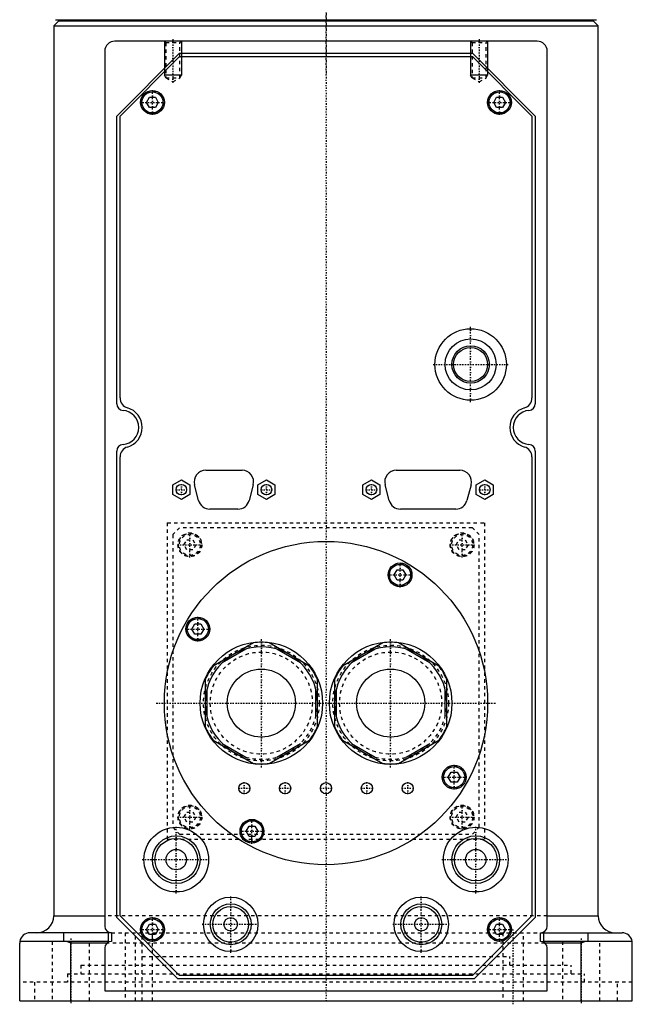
# Model space of a CAD drawing. Extents: x -90 to 90, y -1 to 861.
# Tile 1 of 9: x -90 to 90, y -1 to 288. Entities that reach past the tile are written whole.
import ezdxf

# ---------------------------------------------------------------- set-up
doc = ezdxf.new("R2010")
doc.units = 0
doc.linetypes.add('CENTER', pattern=[1.5, 0.45, -0.5, 0.05, -0.5])
doc.linetypes.add('DASHED', pattern=[2, 1, -1])
for name, color, linetype in [('AM_0', 7, 'CONTINUOUS'), ('AM_10', 7, 'CONTINUOUS'), ('AM_3', 7, 'DASHED'), ('AM_7', 7, 'CENTER')]:
    doc.layers.add(name, color=color, linetype=linetype)

msp = doc.modelspace()

# ---------------------------------------------------------------- linework, layer by layer
at = {"layer": 'AM_0', "color": 7, "linetype": 'CONTINUOUS'}
for p, q in [((-78.5, 288), (-80, 286.5)), ((-80, 286.5), (-80, 25)), ((-80, 286.5), (80, 286.5)), ((-79.5, 288.3), (79.5, 288.3)), ((-78.5, 288), (78.5, 288)), ((-75, 288.3), (-75, 288)), ((75, 288), (75, 288.3)), ((80, 286.5), (78.5, 288)), ((80, 25), (80, 286.5)), ((62, 282), (-62, 282)), ((-65, 279), (-65, 22)), ((-61.5, 260), (-43, 278.5)), ((-43, 278.5), (43, 278.5)), ((43, 278.5), (61.5, 260)), ((65, 22), (65, 279)), ((-60.5, 260), (-43, 277.5)), ((-43, 277.5), (43, 277.5)), ((43, 277.5), (60.5, 260)), ((-52.73, 264), (-51.87, 265.5)), ((-51.87, 262.5), (-52.73, 264)), ((-51.87, 265.5), (-50.13, 265.5)), ((-50.13, 265.5), (-49.27, 264)), ((-49.27, 264), (-50.13, 262.5)), ((49.27, 264), (50.13, 265.5)), ((50.13, 262.5), (49.27, 264)), ((50.13, 265.5), (51.87, 265.5)), ((51.87, 265.5), (52.73, 264)), ((52.73, 264), (51.87, 262.5)), ((-50.13, 262.5), (-51.87, 262.5)), ((51.87, 262.5), (50.13, 262.5)), ((-61.5, 175.48), (-61.5, 260)), ((-60.5, 177.15), (-60.5, 260)), ((60.5, 260), (60.5, 177.15)), ((61.5, 260), (61.5, 175.48)), ((-61.5, 24.5), (-61.5, 161.52)), ((-60.5, 25), (-60.5, 159.85)), ((60.5, 159.85), (60.5, 25)), ((61.5, 161.52), (61.5, 24.5)), ((-35.34, 155.9), (-24.66, 155.9)), ((20.66, 155.9), (39.34, 155.9)), ((-45, 151.64), (-42.5, 153.09)), ((-45, 148.76), (-45, 151.64)), ((-42.5, 153.09), (-40, 151.64)), ((-40, 151.64), (-40, 148.76)), ((-37.42, 147.03), (-38.63, 151.63)), ((-21.37, 151.63), (-22.58, 147.03)), ((-20, 151.64), (-17.5, 153.09)), ((-20, 148.76), (-20, 151.64)), ((-17.5, 153.09), (-15, 151.64)), ((-15, 151.64), (-15, 148.76)), ((10.85, 151.64), (13.35, 153.09)), ((10.85, 148.76), (10.85, 151.64)), ((13.35, 153.09), (15.85, 151.64)), ((15.85, 151.64), (15.85, 148.76)), ((18.58, 147.03), (17.37, 151.63)), ((42.63, 151.63), (41.42, 147.03)), ((44.15, 151.64), (46.65, 153.09)), ((44.15, 148.76), (44.15, 151.64)), ((46.65, 153.09), (49.15, 151.64)), ((49.15, 151.64), (49.15, 148.76)), ((-42.5, 147.31), (-45, 148.76)), ((-40, 148.76), (-42.5, 147.31)), ((-17.5, 147.31), (-20, 148.76)), ((-15, 148.76), (-17.5, 147.31)), ((13.35, 147.31), (10.85, 148.76)), ((15.85, 148.76), (13.35, 147.31)), ((46.65, 147.31), (44.15, 148.76)), ((49.15, 148.76), (46.65, 147.31)), ((-25.87, 144.5), (-34.13, 144.5)), ((38.13, 144.5), (21.87, 144.5)), ((20.02, 125.17), (20.88, 126.67)), ((20.88, 123.67), (20.02, 125.17)), ((20.88, 126.67), (22.62, 126.67)), ((22.62, 126.67), (23.48, 125.17)), ((23.48, 125.17), (22.62, 123.67)), ((22.62, 123.67), (20.88, 123.67)), ((-39.4, 109.25), (-38.54, 110.75)), ((-38.54, 110.75), (-36.81, 110.75)), ((-36.81, 110.75), (-35.94, 109.25)), ((-38.54, 107.75), (-39.4, 109.25)), ((-36.81, 107.75), (-38.54, 107.75)), ((-35.94, 109.25), (-36.81, 107.75)), ((-21.3, 105.23), (-33.2, 98.35)), ((-4.8, 98.35), (-16.7, 105.23)), ((16.7, 105.23), (4.8, 98.35)), ((33.2, 98.35), (21.3, 105.23)), ((-23.51, 103.37), (-30.49, 99.34)), ((-7.51, 99.34), (-14.49, 103.37)), ((14.49, 103.37), (7.51, 99.34)), ((30.49, 99.34), (23.51, 103.37)), ((-35.5, 94.38), (-35.5, 80.62)), ((-2.5, 80.62), (-2.5, 94.38)), ((2.5, 94.38), (2.5, 80.62)), ((35.5, 80.62), (35.5, 94.38)), ((-35, 91.53), (-35, 83.47)), ((-3, 83.47), (-3, 91.53)), ((3, 91.53), (3, 83.47)), ((35, 83.47), (35, 91.53)), ((-33.2, 76.65), (-21.3, 69.77)), ((-30.49, 75.66), (-23.51, 71.63)), ((-16.7, 69.77), (-4.8, 76.65)), ((-14.49, 71.63), (-7.51, 75.66)), ((4.8, 76.65), (16.7, 69.77)), ((7.51, 75.66), (14.49, 71.63)), ((21.3, 69.77), (33.2, 76.65)), ((23.51, 71.63), (30.49, 75.66)), ((35.94, 65.75), (36.81, 67.25)), ((36.81, 67.25), (38.54, 67.25)), ((38.54, 67.25), (39.4, 65.75)), ((36.81, 64.25), (35.94, 65.75)), ((38.54, 64.25), (36.81, 64.25)), ((39.4, 65.75), (38.54, 64.25)), ((-23.48, 49.83), (-22.62, 51.33)), ((-22.62, 48.33), (-23.48, 49.83)), ((-22.62, 51.33), (-20.88, 51.33)), ((-20.88, 51.33), (-20.02, 49.83)), ((-20.02, 49.83), (-20.88, 48.33)), ((-20.88, 48.33), (-22.62, 48.33)), ((-80, 25), (-65, 25)), ((-43.5, 6.5), (-61.5, 24.5)), ((-43, 7.5), (-60.5, 25)), ((60.5, 25), (43, 7.5)), ((61.5, 24.5), (43.5, 6.5)), ((65, 25), (80, 25)), ((-52.73, 21), (-51.87, 22.5)), ((-51.87, 19.5), (-52.73, 21)), ((-51.87, 22.5), (-50.13, 22.5)), ((-50.13, 22.5), (-49.27, 21)), ((-49.27, 21), (-50.13, 19.5)), ((49.27, 21), (50.13, 22.5)), ((50.13, 19.5), (49.27, 21)), ((50.13, 22.5), (51.87, 22.5)), ((51.87, 22.5), (52.73, 21)), ((52.73, 21), (51.87, 19.5)), ((-64, 17.5), (-89.96, 17.5)), ((-63, 20), (-87, 20)), ((-77, 17.5), (-77, 20)), ((-75, 17), (-76.12, 17.5)), ((-64, 20), (-64, 17.5)), ((-63, 20), (-63, 17.5)), ((-50.13, 19.5), (-51.87, 19.5)), ((51.87, 19.5), (50.13, 19.5)), ((63, 20), (87, 20)), ((63, 17.5), (63, 20)), ((64, 17.5), (64, 20)), ((89.96, 17.5), (64, 17.5)), ((76.12, 17.5), (75, 17)), ((77, 17.5), (77, 20)), ((-90, 0), (-90, 17)), ((-75, 0), (-75, 17)), ((-64.32, 17), (-75, 17)), ((-65, 15.5), (-65, 3)), ((75, 17), (64.32, 17)), ((65, 3), (65, 15.5)), ((75, 0), (75, 17)), ((90, 0), (90, 17)), ((43.5, 6.5), (-43.5, 6.5)), ((43, 7.5), (-43, 7.5)), ((-65, 3), (65, 3)), ((-90, 0), (90, 0))]:
    msp.add_line(p, q, dxfattribs=at)
for points in [[(-89.96, 17.5, 0), (-89.97, 17.42, 0), (-89.99, 17.25, 0), (-90, 17.08, 0), (-90, 17, 0)], [(90, 17, 0), (90, 17.08, 0), (89.99, 17.25, 0), (89.97, 17.42, 0), (89.96, 17.5, 0)]]:
    msp.add_polyline3d(points, dxfattribs=at)
for centre, radius in [((-51, 264), 3.5), ((-51, 264), 3.1), ((51, 264), 3.5), ((51, 264), 3.1), ((42.5, 187), 10.5), ((42.5, 187), 7.5), ((42.5, 187), 5.5), ((42.5, 187), 5), ((-42.5, 150.2), 1.55), ((-17.5, 150.2), 1.55), ((13.35, 150.2), 1.55), ((46.65, 150.2), 1.55), ((0, 87.5), 47.5), ((21.75, 125.17), 3.5), ((21.75, 125.17), 3.1), ((-37.67, 109.25), 3.5), ((-37.67, 109.25), 3.1), ((-19, 87.5), 18), ((19, 87.5), 18), ((-19, 87.5), 10), ((19, 87.5), 10), ((37.67, 65.75), 3.5), ((37.67, 65.75), 3.1), ((-24, 62.5), 1.65), ((-12, 62.5), 1.65), ((0, 62.5), 1.65), ((12, 62.5), 1.65), ((24, 62.5), 1.65), ((-21.75, 49.83), 3.5), ((-21.75, 49.83), 3.1), ((-44, 41.5), 9.5), ((44, 41.5), 9.5), ((-44, 41.5), 7), ((-44, 41.5), 6.25), ((44, 41.5), 7), ((44, 41.5), 6.25), ((-44, 41.5), 3), ((44, 41.5), 3), ((-28, 22.5), 8), ((28, 22.5), 8), ((-28, 22.5), 6), ((-28, 22.5), 5.25), ((28, 22.5), 6), ((28, 22.5), 5.25), ((-51, 21), 3.5), ((-51, 21), 3.1), ((-28, 22.5), 2), ((28, 22.5), 2), ((51, 21), 3.5), ((51, 21), 3.1)]:
    msp.add_circle(centre, radius, dxfattribs=at)
for centre, radius, start, end in [((-62, 279), 3, 90, 180), ((62, 279), 3, 0, 90), ((-57.5, 177.15), 3, 180, 253.8724), ((57.5, 177.15), 3, 286.1276, 0), ((-59.5, 175.48), 2, 180, 265.904), ((-60, 168.5), 6, 286.1276, 73.8724), ((60, 168.5), 6, 106.1276, 253.8724), ((59.5, 175.48), 2, 274.096, 0), ((-60, 168.5), 5, 274.096, 85.904), ((60, 168.5), 5, 94.096, 265.904), ((-59.5, 161.52), 2, 94.096, 180), ((-57.5, 159.85), 3, 106.1276, 180), ((57.5, 159.85), 3, 0, 73.8724), ((59.5, 161.52), 2, 0, 85.904), ((-35.34, 152.5), 3.4, 90, 194.7436), ((-24.66, 152.5), 3.4, 345.2564, 90), ((20.66, 152.5), 3.4, 90, 194.7436), ((39.34, 152.5), 3.4, 345.2564, 90), ((-34.13, 147.9), 3.4, 194.7436, 270), ((-25.87, 147.9), 3.4, 270, 345.2564), ((21.87, 147.9), 3.4, 194.7436, 270), ((38.13, 147.9), 3.4, 270, 345.2564), ((-19, 87.5), 17.87, 82.6199, 97.3801), ((19, 87.5), 17.87, 82.6199, 97.3801), ((-19, 87.5), 16.5, 0, 240), ((19, 87.5), 16.5, 0, 240), ((-19, 87.5), 17.87, 142.6199, 157.3801), ((-19, 87.5), 17.87, 22.6199, 37.3801), ((19, 87.5), 17.87, 142.6199, 157.3801), ((19, 87.5), 17.88, 22.6199, 37.3801), ((-19, 87.5), 17.87, 202.6199, 217.3801), ((-19, 87.5), 17.88, 322.6199, 337.3801), ((19, 87.5), 17.88, 202.6199, 217.3801), ((19, 87.5), 17.88, 322.6199, 337.3801), ((-19, 87.5), 17.87, 262.6199, 277.3801), ((19, 87.5), 17.87, 262.6199, 277.3801), ((-85, 25), 5, 270, 0), ((85, 25), 5, 180, 270), ((-63, 22), 2, 180, 270), ((63, 22), 2, 270, 0), ((-87, 17), 3, 90, 170.4059), ((-63, 15.5), 2, 90, 180), ((63, 15.5), 2, 0, 90), ((87, 17), 3, 9.5941, 90)]:
    msp.add_arc(centre, radius, start, end, dxfattribs=at)
at = {"layer": 'AM_10', "color": 7, "linetype": 'CONTINUOUS'}
for p, q in [((-47.5, 282), (-47.5, 272)), ((-42.5, 282), (-42.5, 272)), ((42.5, 282), (42.5, 272)), ((47.5, 282), (47.5, 272)), ((-42.5, 272), (-47.5, 272)), ((-47.07, 271.25), (-47.5, 272)), ((-42.93, 271.25), (-42.5, 272)), ((47.5, 272), (42.5, 272)), ((42.93, 271.25), (42.5, 272)), ((47.07, 271.25), (47.5, 272))]:
    msp.add_line(p, q, dxfattribs=at)
at = {"layer": 'AM_3', "color": 6, "linetype": 'DASHED'}
for p, q in [((-47.5, 282), (-47.07, 281.57)), ((-47.07, 281.57), (-47.07, 271.19)), ((-47.07, 281.57), (-42.93, 281.57)), ((-42.93, 281.57), (-42.5, 282)), ((-42.93, 271.19), (-42.93, 281.57)), ((42.5, 282), (42.93, 281.57)), ((42.93, 281.57), (42.93, 271.19)), ((42.93, 281.57), (47.07, 281.57)), ((47.07, 281.57), (47.5, 282)), ((47.07, 271.19), (47.07, 281.57)), ((-47.07, 271.19), (-45, 270)), ((-47.07, 271.19), (-42.93, 271.19)), ((-45, 270), (-42.93, 271.19)), ((42.93, 271.19), (45, 270)), ((42.93, 271.19), (47.07, 271.19)), ((45, 270), (47.07, 271.19)), ((-46.64, 140.5), (-46.64, 47.5)), ((-46.64, 140.5), (46.64, 140.5)), ((-43, 139), (-45, 137)), ((43, 139), (-43, 139)), ((45, 137), (43, 139)), ((46.64, 47.5), (46.64, 140.5)), ((-45, 137), (-45, 51)), ((45, 51), (45, 137)), ((-41.73, 134), (-40.87, 135.5)), ((-40.87, 132.5), (-41.73, 134)), ((-40.87, 135.5), (-39.13, 135.5)), ((-39.13, 135.5), (-38.27, 134)), ((-38.27, 134), (-39.13, 132.5)), ((38.27, 134), (39.13, 135.5)), ((39.13, 132.5), (38.27, 134)), ((39.13, 135.5), (40.87, 135.5)), ((40.87, 135.5), (41.73, 134)), ((41.73, 134), (40.87, 132.5)), ((-39.13, 132.5), (-40.87, 132.5)), ((40.87, 132.5), (39.13, 132.5)), ((-41.73, 54), (-40.87, 55.5)), ((-40.87, 55.5), (-39.13, 55.5)), ((-39.13, 55.5), (-38.27, 54)), ((38.27, 54), (39.13, 55.5)), ((39.13, 55.5), (40.87, 55.5)), ((40.87, 55.5), (41.73, 54)), ((-40.87, 52.5), (-41.73, 54)), ((-39.13, 52.5), (-40.87, 52.5)), ((-38.27, 54), (-39.13, 52.5)), ((39.13, 52.5), (38.27, 54)), ((40.87, 52.5), (39.13, 52.5)), ((41.73, 54), (40.87, 52.5)), ((-45, 51), (-43, 49)), ((43, 49), (45, 51)), ((-46.64, 47.5), (46.64, 47.5)), ((-43, 49), (43, 49)), ((65, 25), (-65, 25)), ((-77, 17.5), (-89.96, 17.5)), ((-80.5, 17.5), (-80.5, 0)), ((-69.5, 0), (-69.5, 17.5)), ((-63, 20), (77, 20)), ((-59, 20), (-59, 0)), ((-56, 0), (-56, 20)), ((-54, 0), (-54, 20)), ((-51, 0), (-51, 20)), ((52, 20), (52, 0)), ((58, 0), (58, 20)), ((69.5, 17.5), (69.5, 0)), ((80.5, 0), (80.5, 17.5)), ((64.32, 17), (-64.32, 17)), ((-54, 13), (54, 13)), ((54, 10.5), (54, 13)), ((-72, 10.5), (-72, 8)), ((-72, 10.5), (72, 10.5)), ((72, 8), (72, 10.5)), ((-76, 8), (-76, 5.5)), ((-76, 8), (76, 8)), ((76, 5.5), (76, 8)), ((90, 5.5), (-90, 5.5)), ((-85.67, 5.5), (-85.67, 0)), ((85.67, 0), (85.67, 5.5))]:
    msp.add_line(p, q, dxfattribs=at)
for centre, radius in [((-51, 264), 3.4), ((51, 264), 3.4), ((-40, 134), 3.5), ((-40, 134), 3.4), ((-40, 134), 3.1), ((40, 134), 3.5), ((40, 134), 3.4), ((40, 134), 3.1), ((21.75, 125.17), 3.4), ((-37.67, 109.25), 3.4), ((-19, 87.5), 17), ((19, 87.5), 17), ((-19, 87.5), 15), ((19, 87.5), 15), ((37.67, 65.75), 3.4), ((-40, 54), 3.5), ((-40, 54), 3.4), ((-40, 54), 3.1), ((40, 54), 3.5), ((40, 54), 3.4), ((40, 54), 3.1), ((-21.75, 49.83), 3.4), ((-51, 21), 3.4), ((51, 21), 3.4)]:
    msp.add_circle(centre, radius, dxfattribs=at)
for centre in [(-19, 87.5), (19, 87.5)]:
    msp.add_arc(centre, 16.5, 240, 0, dxfattribs=at)
at = {"layer": 'AM_7', "color": 4, "linetype": 'CENTER'}
for p, q in [((0, 860.75), (0, 272.25)), ((0, 336.6), (0, -0.65)), ((-45, 282.6), (-45, 269.4)), ((45, 282.6), (45, 269.4)), ((-51, 260.32), (-51, 267.68)), ((51, 260.32), (51, 267.68)), ((-54.67, 264), (-47.33, 264)), ((47.33, 264), (54.67, 264)), ((42.5, 175.97), (42.5, 198.03)), ((31.48, 187), (53.52, 187)), ((-42.5, 148.57), (-42.5, 151.83)), ((-17.5, 148.57), (-17.5, 151.83)), ((13.35, 148.57), (13.35, 151.83)), ((46.65, 148.57), (46.65, 151.83)), ((-44.13, 150.2), (-40.87, 150.2)), ((-19.13, 150.2), (-15.87, 150.2)), ((11.72, 150.2), (14.98, 150.2)), ((45.02, 150.2), (48.28, 150.2)), ((-40, 130.32), (-40, 137.68)), ((40, 130.32), (40, 137.68)), ((-43.67, 134), (-36.33, 134)), ((36.33, 134), (43.67, 134)), ((21.75, 121.5), (21.75, 128.85)), ((18.08, 125.17), (25.43, 125.17)), ((-37.67, 105.58), (-37.67, 112.92)), ((-41.35, 109.25), (-34, 109.25)), ((-19, 68.6), (-19, 106.4)), ((19, 68.6), (19, 106.4)), ((-49.88, 87.5), (49.88, 87.5)), ((37.67, 62.08), (37.67, 69.42)), ((-24, 60.77), (-24, 64.23)), ((-12, 60.77), (-12, 64.23)), ((12, 60.77), (12, 64.23)), ((24, 60.77), (24, 64.23)), ((34, 65.75), (41.35, 65.75)), ((-25.73, 62.5), (-22.27, 62.5)), ((-13.73, 62.5), (-10.27, 62.5)), ((-1.73, 62.5), (1.73, 62.5)), ((10.27, 62.5), (13.73, 62.5)), ((22.27, 62.5), (25.73, 62.5)), ((-40, 50.33), (-40, 57.67)), ((40, 50.33), (40, 57.67)), ((-43.67, 54), (-36.33, 54)), ((-21.75, 46.15), (-21.75, 53.5)), ((36.33, 54), (43.67, 54)), ((-44, 31.52), (-44, 51.48)), ((-25.43, 49.83), (-18.07, 49.83)), ((44, 31.52), (44, 51.48)), ((-53.98, 41.5), (-34.02, 41.5)), ((34.02, 41.5), (53.98, 41.5)), ((-28, 14.1), (-28, 30.9)), ((28, 14.1), (28, 30.9)), ((-51, 17.32), (-51, 24.68)), ((51, 17.32), (51, 24.68)), ((-54.67, 21), (-47.33, 21)), ((-36.4, 22.5), (-19.6, 22.5)), ((19.6, 22.5), (36.4, 22.5)), ((47.33, 21), (54.67, 21)), ((55, -1), (55, 21)), ((-75, 18.38), (-75, -0.88)), ((75, 18.38), (75, -0.88))]:
    msp.add_line(p, q, dxfattribs=at)

doc.saveas('drawing.dxf')
